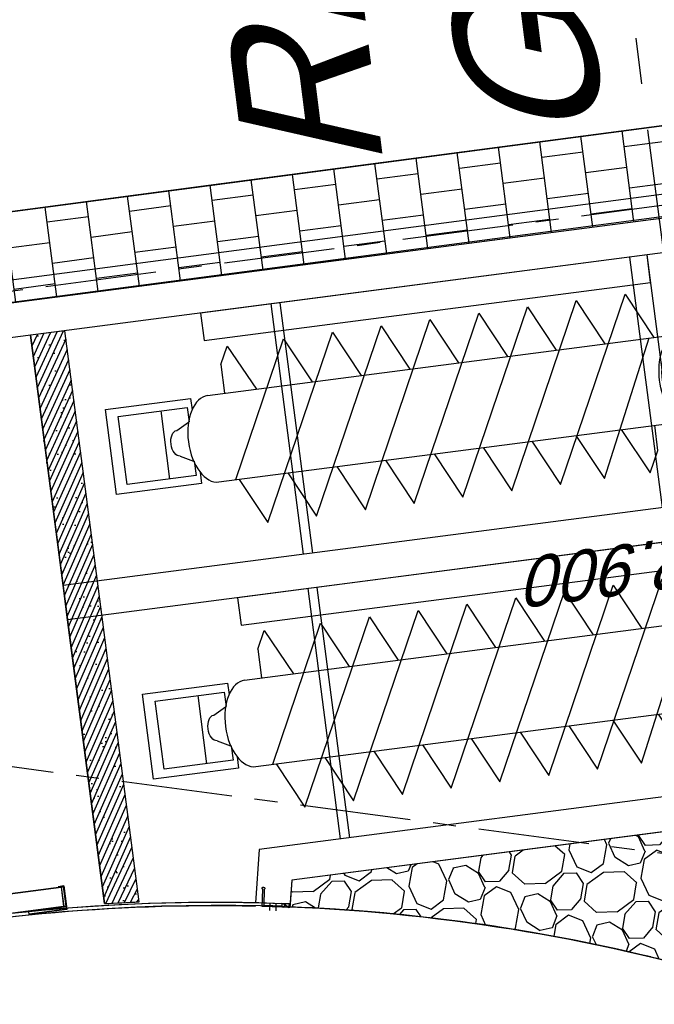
# Model space of a CAD drawing. Extents: x 117893332 to 118394757, y 454959407 to 455669244.
# Tile 192 of 256: x 118231241 to 118235822, y 455227159 to 455234259. Entities that reach past the tile are written whole.
import ezdxf

# ---------------------------------------------------------------- set-up
doc = ezdxf.new("R2010")
doc.units = 0
doc.header["$LTSCALE"] = 200
for name, pattern in [('Tauw_HIDDEN3', [2.8, 2, -0.8]), ('Tauw_L_Center2', [6.4990000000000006, 4, -0.833, 0.833, -0.833]), ('Tauw_Stramien', [13, 8, -1.67, 1.66, -1.67])]:
    doc.linetypes.add(name, pattern=pattern)
doc.layers.get('0').update_dxf_attribs({"linetype": 'CONTINUOUS'})
doc.layers.add('INFO', color=6, linetype='CONTINUOUS', plot=False)
for name, color, linetype in [('ME_N_A_EB00----aandrijving~-_-----', 135, 'CONTINUOUS'), ('ME_N_A_EB00----vijzel~-_-----', 135, 'CONTINUOUS'), ('ME_N_H_EB00----aandrijving~-_-----', 135, 'Tauw_HIDDEN3'), ('ZU_B_-_EL999---LD_pvc160_vbr11~H_-----', 1, 'Tauw_L_Center2'), ('ZU_B_D_EB00----ONDERDEEL~-_-----', 7, 'CONTINUOUS'), ('ZU_N_-_AL999---LS_gvk900_vgr05__18_^200~N_-----', 7, 'CONTINUOUS'), ('ZU_N_-_EL999---LS_pvc160_vbr11~H_-----', 2, 'Tauw_L_Center2'), ('ZU_N_-_EL999---LS_pvc160_vbr11~W_-----', 8, 'CONTINUOUS'), ('ZU_N_-_TB00----tekst__50_^200~-_-----', 7, 'CONTINUOUS'), ('ZU_N_A_EL995---A__---Rioolspindelschuif-900~-_-----', 7, 'CONTINUOUS'), ('ZU_N_A_EV02----_kant verharding ov betontegels-halfsteensverband~k_-----', 253, 'CONTINUOUS'), ('ZU_N_A_HV01----_arcering verharding gv asfalt~v_-----', 253, 'CONTINUOUS'), ('ZU_N_A_HV01----_arcering verharding ov grind~v_-----', 253, 'CONTINUOUS'), ('ZU_N_A_HV02----_arcering verharding ov betontegels-halfsteensverband~v_-----', 253, 'CONTINUOUS'), ('ZU_N_A_HV02----molgoot ov betonstraatsteen~v_-----', 253, 'CONTINUOUS'), ('ZU_N_D_EB00--F-METSELWERK~-_-----', 7, 'CONTINUOUS'), ('ZU_N_N_MB00X---ALG_Stramien~-_-----', 7, 'Tauw_Stramien')]:
    doc.layers.add(name, color=color, linetype=linetype)
doc.layers.add('ZU_N_-_DX1AMA--_maatvoering_LIN__18_^200', color=7, linetype='CONTINUOUS', lineweight=18)
doc.styles.add('TAUW-ISOCP', font='tcb_isocp.shx')
doc.styles.add('tcb_isocp', font='tcb_isocp.shx')
doc.dimstyles.new('tzu18-dot_^200', dxfattribs={"dimscale": 200, "dimtxt": 1.8, "dimasz": 3, "dimexe": 2, "dimexo": 0, "dimgap": 0.5, "dimtad": 1, "dimdec": 0, "dimzin": 0, "dimdsep": 46, "dimtxsty": 'TAUW-ISOCP', "dimblk": 'DOTSMALL', "dimcen": 2, "dimdle": 1.5, "dimclre": 8, "dimadec": 0, "dimazin": 0, "dimtp": 1, "dimtm": 1, "dimtfac": 1, "dimtix": 1, "dimtmove": 1, "dimatfit": 3, "dimldrblk": 'DOTSMALL', "dimfxl": 1, "dimtvp": 0.5, "dimtolj": 1, "dimtzin": 0, "dimlwd": -1, "dimlwe": 5, "dimarcsym": 0})

# ---------------------------------------------------------------- blocks, each defined once
blk = doc.blocks.new('_DotSmall')
at = {"color": 0, "linetype": 'ByBlock', "const_width": 0.5}
blk.add_lwpolyline([(-0.0625, 0, 1), (0.0625, 0, 1)], format="xyb", close=True, dxfattribs=at)
blk = doc.blocks.new('*D196')
at = {"layer": 'ZU_N_-_DX1AMA--_maatvoering_LIN__18_^200', "color": 8, "lineweight": 5, "transparency": 16777216}
for p, q in [((118229628.3545632, 455227549.1329576), (118230026.7811053, 455224488.2420796)), ((118236683.961475, 455226484.2347736), (118236828.5287665, 455225373.6041878))]:
    blk.add_line(p, q, dxfattribs=at)
at = {"layer": 'ZU_N_-_DX1AMA--_maatvoering_LIN__18_^200', "color": 0, "transparency": 16777216}
blk.add_line((118229677.6595943, 455224846.1724786), (118237074.3879265, 455225808.9813501), dxfattribs=at)
at = {"layer": 'ZU_N_-_DX1AMA--_maatvoering_LIN__18_^200', "color": 0, "transparency": 16777216, "xscale": 600, "yscale": 600, "zscale": 600}
for p, rotation in [((118236776.897591, 455225770.2579685), 7.416313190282), ((118229975.1499298, 455224884.8958602), 187.416313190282)]:
    blk.add_blockref('_DotSmall', p, dxfattribs=dict(at, rotation=rotation))
at = {"layer": 'ZU_N_-_DX1AMA--_maatvoering_LIN__18_^200', "color": 0, "transparency": 16777216, "insert": (118233412.1655833, 455225049.919268), "char_height": 360, "attachment_point": 5, "rotation": 187.416313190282, "style": 'TAUW-ISOCP'}
blk.add_mtext('\\A1;6859', dxfattribs=at)
blk = doc.blocks.new('*D197')
at = {"layer": 'ZU_N_-_DX1AMA--_maatvoering_LIN__18_^200', "color": 0, "transparency": 16777216}
blk.add_line((118247646.6904677, 455234058.1873591), (118229812.0298694, 455371072.0259683), dxfattribs=at)
at = {"layer": 'ZU_N_-_DX1AMA--_maatvoering_LIN__18_^200', "color": 8, "lineweight": 5, "transparency": 16777216}
for p, q in [((118229404.5177433, 455370716.4505597), (118230247.4070318, 455370826.1668083)), ((118239727.9610235, 455233329.9620803), (118248004.6208667, 455234407.3088701))]:
    blk.add_line(p, q, dxfattribs=at)
at = {"layer": 'ZU_N_-_DX1AMA--_maatvoering_LIN__18_^200', "color": 0, "transparency": 16777216, "xscale": 600, "yscale": 600, "zscale": 600}
for p, rotation in [((118229850.7532511, 455370774.5356327), 97.41631319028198), ((118247607.967086, 455234355.6776946), 277.416313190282)]:
    blk.add_blockref('_DotSmall', p, dxfattribs=dict(at, rotation=rotation))
at = {"layer": 'ZU_N_-_DX1AMA--_maatvoering_LIN__18_^200', "color": 0, "transparency": 16777216, "insert": (118247049.4225228, 455236477.4347829), "char_height": 360, "attachment_point": 5, "rotation": 97.41631319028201, "style": 'TAUW-ISOCP'}
blk.add_mtext('\\A1;137570', dxfattribs=at)
blk = doc.blocks.new('*D198')
at = {"layer": 'ZU_N_-_DX1AMA--_maatvoering_LIN__18_^200', "color": 0, "transparency": 16777216}
blk.add_line((118248558.9941629, 455234176.9390628), (118230724.3335647, 455371190.7776718), dxfattribs=at)
at = {"layer": 'ZU_N_-_DX1AMA--_maatvoering_LIN__18_^200', "color": 8, "lineweight": 5, "transparency": 16777216}
for p, q in [((118230316.8214391, 455370835.2022633), (118231159.710727, 455370944.9185118)), ((118239727.9610235, 455233329.9620803), (118248916.9245619, 455234526.0605738))]:
    blk.add_line(p, q, dxfattribs=at)
at = {"layer": 'ZU_N_-_DX1AMA--_maatvoering_LIN__18_^200', "color": 0, "transparency": 16777216, "xscale": 600, "yscale": 600, "zscale": 600}
for p, rotation in [((118230763.0569463, 455370893.2873363), 97.41631319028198), ((118248520.2707812, 455234474.4293983), 277.416313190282)]:
    blk.add_blockref('_DotSmall', p, dxfattribs=dict(at, rotation=rotation))
at = {"layer": 'ZU_N_-_DX1AMA--_maatvoering_LIN__18_^200', "color": 0, "transparency": 16777216, "insert": (118247961.7262182, 455236596.1864885), "char_height": 360, "attachment_point": 5, "rotation": 97.41631319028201, "style": 'TAUW-ISOCP'}
blk.add_mtext('\\A1;137570', dxfattribs=at)
blk = doc.blocks.new('vijzel-1050-35gr_top')
at = {"layer": 'ME_N_A_EB00----aandrijving~-_-----', "color": 0}
for p, q in [((4173.640629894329, 150.0000000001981), (4173.683131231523, 200.0000000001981)), ((3676.392756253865, 124.9999999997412), (3754.851251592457, 124.9999999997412)), ((3802.398204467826, 149.9999999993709), (3957.959255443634, 149.9999999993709)), ((3979.230249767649, 124.9999999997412), (4036.146550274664, 124.9999999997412)), ((3676.392756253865, -125.0000000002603), (3754.851251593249, -125.0000000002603)), ((3802.398204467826, -149.9999999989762), (3957.959255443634, -149.9999999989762)), ((3979.230249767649, -125.0000000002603), (4036.146550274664, -125.0000000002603)), ((4173.640629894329, -149.9999999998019), (4173.683131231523, -199.9999999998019))]:
    blk.add_line(p, q, dxfattribs=at)
for points in [[(4460.428848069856, 150.0000000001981), (4460.428848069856, 200.0000000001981), (3886.937414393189, 200.0000000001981), (3886.937414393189, 149.9999999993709)], [(3886.937414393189, -149.9999999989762), (3886.937414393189, -199.9999999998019), (4460.428848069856, -199.9999999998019), (4460.428848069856, -149.9999999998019)]]:
    blk.add_lwpolyline(points, dxfattribs=at)
for points in [[(4047.319364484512, 149.9999999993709), (4145.617609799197, 149.9999999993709), (4145.617609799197, -149.9999999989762), (4047.319364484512, -149.9999999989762)], [(4145.617609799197, 150.0000000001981), (4518.442293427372, 150.0000000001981), (4518.442293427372, -149.9999999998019), (4145.617609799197, -149.9999999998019)]]:
    blk.add_lwpolyline(points, close=True, dxfattribs=at)
for centre, major_axis, ratio, start_param, end_param in [((3676.392756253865, -2.602935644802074e-10), (3.21024058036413e-13, 125.0000000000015), 0.4919922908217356, 5.329070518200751e-15, 3.141592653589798), ((3802.398204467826, 1.980917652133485e-10), (2.007087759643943e-12, 149.9999999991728), 0.5734378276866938, 2.309263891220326e-14, 3.141592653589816), ((3979.230249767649, -2.602935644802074e-10), (3.21024058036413e-13, 125.0000000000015), 0.4919922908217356, 5.329070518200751e-15, 3.141592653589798), ((4036.146550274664, -2.602935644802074e-10), (3.21024058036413e-13, 125.0000000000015), 0.4919922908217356, 5.329070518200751e-15, 3.141592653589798)]:
    blk.add_ellipse(centre, major_axis=major_axis, ratio=ratio, start_param=start_param, end_param=end_param, dxfattribs=at)
blk.add_ellipse((3957.959255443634, 1.980917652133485e-10), major_axis=(-6.438400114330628e-12, 149.9999999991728), ratio=0.573437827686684, dxfattribs=at)
at = {"layer": 'ME_N_A_EB00----aandrijving~-_-----', "color": 0, "extrusion": (0, 0, -1)}
for major_axis, ratio, start_param, end_param in [((-9.312341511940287e-12, 125.0000000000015), 0.4919922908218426, 1.514344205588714e-13, 0.1826891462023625), ((1.444249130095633e-11, 125), 0.4919922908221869, 2.958903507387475, 3.141592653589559)]:
    blk.add_ellipse((4036.146550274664, -2.602935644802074e-10), major_axis=major_axis, ratio=ratio, start_param=start_param, end_param=end_param, dxfattribs=at)
at = {"layer": 'ME_N_A_EB00----vijzel~-_-----', "color": 0}
for p, q in [((3094.86495671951, 402.8441347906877), (3094.86495671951, 253.9999999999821)), ((3761.048197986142, 302.2107653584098), (3788.312514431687, 302.2107653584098)), ((532.8166207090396, 253.9999999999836), (3302.628880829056, 253.9999999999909)), ((249.9999999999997, -200.0000000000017), (249.9999999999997, 199.9999999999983)), ((3302.628880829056, 225.0818022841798), (3344.555072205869, 225.0818022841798)), ((3565.348298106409, 224.5486080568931), (3645.153887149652, 224.5486080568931)), ((3788.312514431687, 220.0080721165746), (3826.297974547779, 220.0080721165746)), ((3826.297974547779, 184.6215251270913), (3864.821293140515, 184.6215251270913)), ((4038.22030298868, 149.9999999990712), (3802.526114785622, 149.9999999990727)), ((4038.22030298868, 149.9999999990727), (4058.591985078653, 124.9999999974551)), ((328.02860963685, 74.99999999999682), (402.717716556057, 114.3173338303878)), ((3344.555072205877, 88.78791950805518), (3447.109799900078, 89.03557922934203)), ((4098.245104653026, 89.32111373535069), (4196.543349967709, 89.32111373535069)), ((4467.516553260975, 89.32111373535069), (4196.543349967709, 89.32111373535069)), ((328.0286096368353, -75.00000000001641), (402.7177165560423, -114.3173338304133)), ((3344.555072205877, -88.78791950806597), (3447.04854712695, -88.78791950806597)), ((4098.245104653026, -88.25472528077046), (4196.543349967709, -88.25472528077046)), ((4467.516553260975, -88.25472528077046), (4196.543349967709, -88.25472528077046)), ((4038.22030298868, -150.000000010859), (3802.526114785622, -150.0000000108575)), ((4038.22030298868, -150.000000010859), (4058.591985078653, -125.0000000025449)), ((3302.628880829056, -224.0154138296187), (3344.555072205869, -224.0154138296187)), ((3565.348298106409, -224.5486080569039), (3645.835637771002, -224.5486080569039)), ((3788.312514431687, -220.0080721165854), (3826.297974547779, -220.0080721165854)), ((3826.297974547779, -183.5551366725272), (3864.821293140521, -184.0883308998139)), ((532.8166207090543, -254.0000000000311), (3302.628880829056, -254.0000000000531)), ((632.8166207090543, -422.9226850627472), (632.8166207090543, -254.0000000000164)), ((3761.048197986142, -301.144376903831), (3788.312514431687, -301.144376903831))]:
    blk.add_line(p, q, dxfattribs=at)
at = {"layer": 'ME_N_A_EB00----vijzel~-_-----', "color": 0, "flags": 128}
for points in [[(652.2502817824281, 253.9999999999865), (785.4674399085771, 524.9999999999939), (1301.622480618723, -525.0000000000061), (1434.839638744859, -254.000000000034)], [(938.9534972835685, 253.9999999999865), (1072.170655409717, 524.9999999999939), (1588.325696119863, -525.0000000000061), (1721.542854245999, -254.000000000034)], [(1225.656712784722, 253.9999999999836), (1358.873870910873, 524.9999999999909), (1875.028911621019, -525.0000000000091), (2008.246069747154, -254.0000000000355)], [(1512.359928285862, 253.9999999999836), (1645.577086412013, 524.9999999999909), (2161.732127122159, -525.0000000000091), (2294.949285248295, -254.0000000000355)], [(1799.063143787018, 253.9999999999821), (1932.280301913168, 524.9999999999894), (2448.435342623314, -525.0000000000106), (2581.652500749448, -254.0000000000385)], [(2085.766359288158, 253.9999999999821), (2218.983517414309, 524.9999999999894), (2735.138558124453, -525.0000000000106), (2868.355716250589, -254.0000000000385)], [(2372.469574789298, 253.9999999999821), (2505.686732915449, 524.9999999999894), (3021.841773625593, -525.0000000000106), (3155.058931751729, -254.0000000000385)], [(2631.852707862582, 253.9999999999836), (2765.069865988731, 524.9999999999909), (3127.738849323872, -254.000000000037)], [(2898.287024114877, 253.9999999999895), (3033.78702411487, 524.9999999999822), (3094.86495671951, 402.8441347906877)], [(632.8166207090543, 252.3008979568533), (1014.919265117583, -525.0000000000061), (1148.136423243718, -254.000000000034)], [(632.8166207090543, -422.9226850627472), (683.8552781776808, -525.0000000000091), (819.3552781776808, -254.0000000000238)]]:
    blk.add_lwpolyline(points, dxfattribs=at)
at = {"layer": 'ME_N_A_EB00----vijzel~-_-----', "color": 0}
for points in [[(432.0757069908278, 183.4880019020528), (432.0757069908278, 249.9999999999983), (-67.92429300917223, 249.9999999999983), (-67.92429300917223, -250.0000000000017), (432.0757069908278, -250.0000000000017), (432.0757069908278, -183.4880019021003)], [(406.0572192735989, 116.0752922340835), (406.0572192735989, 199.9999999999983), (-3.499422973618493e-13, 199.9999999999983), (-3.499422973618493e-13, -200.0000000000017), (406.0572192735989, -200.0000000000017), (406.0572192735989, -116.0752922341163)]]:
    blk.add_lwpolyline(points, dxfattribs=at)
for centre, major_axis, ratio, start_param, end_param in [((3761.048197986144, 0.5331942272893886), (7.68433109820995e-12, -301.6775711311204), 0.5735764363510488, 3.141592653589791, 6.283185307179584), ((3788.312514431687, 0.5331942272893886), (-6.05436650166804e-12, 301.6775711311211), 0.5735764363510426, -0.6064697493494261, 3.748062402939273), ((3302.628880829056, -2.228572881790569e-11), (8.552151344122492e-14, 254.0000000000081), 0.5735764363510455, -0.5435866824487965, 3.699767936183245), ((3344.555072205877, 0.5331942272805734), (-1.513848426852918e-12, 224.5486080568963), 0.5735764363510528, -1.031086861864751, 4.169909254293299), ((3826.297974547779, -4.655831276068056e-12), (6.171625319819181e-12, 220.0080721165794), 0.5735764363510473, -0.5012649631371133, 1.570796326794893), ((3302.628880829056, 0.5331942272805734), (0, -224.5486080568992), 0.5735764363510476, 3.141592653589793, 6.283185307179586), ((3565.348298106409, -4.655831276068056e-12), (0, -224.5486080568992), 0.5735764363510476, 3.141592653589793, 6.283185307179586), ((3788.312514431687, -4.655831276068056e-12), (7.394550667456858e-12, 220.0080721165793), 0.5735764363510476, 2.220446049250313e-16, 1.570796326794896), ((3826.297974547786, 0.5331942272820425), (1.874201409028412e-11, 184.0883308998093), 0.573576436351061, 3.863576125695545e-14, 1.045903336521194), ((3864.821293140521, -4.655831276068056e-12), (1.54342297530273e-11, 184.0883308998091), 0.5735764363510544, -0.2110178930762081, 0.6183669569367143), ((3802.526114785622, -5.89167514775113e-09), (0, -150.0000000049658), 0.5735764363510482, 3.141592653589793, 6.283185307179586), ((4038.220302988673, -5.893144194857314e-09), (-2.145442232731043e-13, 150.0000000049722), 0.5735764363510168, -0.8992071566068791, 4.033312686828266), ((4058.591985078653, -2.544874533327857e-09), (-1.096893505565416e-12, 124.9999999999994), 0.4400000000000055, -0.6598227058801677, 3.792244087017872), ((328.0286096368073, -1.717292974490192e-12), (0, 74.99999999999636), 0.5735764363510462, 0, 3.141592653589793), ((3344.555072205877, -4.655831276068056e-12), (0, -88.78791950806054), 0.573576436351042, 3.141592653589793, 6.283185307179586), ((4085.968778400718, -0.3116414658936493), (-2.888872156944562e-14, 99.68835853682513), 0.573576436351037, -0.4530195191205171, 3.631917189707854), ((4098.245104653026, 0.5331942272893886), (0, -88.78791950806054), 0.573576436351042, 3.141592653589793, 6.283185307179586), ((4196.543349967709, 0.5331942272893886), (0, -88.78791950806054), 0.573576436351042, 3.141592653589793, 6.283185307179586), ((4467.516553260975, 0.5331942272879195), (0, 88.78791950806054), 0.573576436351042, 3.141592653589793, 6.283185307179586), ((3788.312514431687, -4.655831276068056e-12), (7.178765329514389e-12, 220.0080721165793), 0.5735764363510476, 1.570796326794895, 3.141592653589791), ((3826.297974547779, -4.655831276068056e-12), (7.364279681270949e-12, 220.0080721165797), 0.5735764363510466, 1.570796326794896, 3.642857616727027), ((3826.297974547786, 0.5331942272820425), (1.694132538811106e-11, 184.0883308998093), 0.5735764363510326, 2.121418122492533, 3.141592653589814), ((3864.821293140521, -4.655831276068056e-12), (1.444336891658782e-11, 184.0883308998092), 0.5735764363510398, 2.523225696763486, 3.352610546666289)]:
    blk.add_ellipse(centre, major_axis=major_axis, ratio=ratio, start_param=start_param, end_param=end_param, dxfattribs=at)
at = {"layer": 'ME_N_A_EB00----vijzel~-_-----', "color": 0, "extrusion": (0, 0, -1)}
blk.add_ellipse((532.816620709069, -2.375522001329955e-11), major_axis=(0, 254.0000000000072), ratio=0.5735764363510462, start_param=3.141592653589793, end_param=6.283185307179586, dxfattribs=at)
at = {"layer": 'ME_N_H_EB00----aandrijving~-_-----', "color": 0}
blk.add_line((3886.937414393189, 149.9999999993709), (3886.937414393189, -149.9999999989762), dxfattribs=at)
at = {"layer": 'ME_N_H_EB00----aandrijving~-_-----', "color": 0, "extrusion": (0, 0, -1)}
blk.add_ellipse((4036.146550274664, -2.602935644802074e-10), major_axis=(-6.07588774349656e-15, 124.9999999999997), ratio=0.4919922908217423, start_param=0.1826891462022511, end_param=2.958903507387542, dxfattribs=at)
blk = doc.blocks.new('KSB900')
at = {"color": 0}
for p, q in [((-725, 0), (-450, 0)), ((-450, 0), (-450, -20)), ((450, 0), (725, 0)), ((450, 0), (450, -20)), ((725, -20), (725, 0)), ((-725, -20), (-725, -9.094947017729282e-13)), ((-725, -20), (-450, -20)), ((-705, -24), (705, -24)), ((-705, -166), (-705, -24)), ((450, -20), (725, -20)), ((704.9999999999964, -166), (705, -24)), ((-725, -170), (-685, -170)), ((704.9999999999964, -166), (-705, -166)), ((725, -170), (685, -170))]:
    blk.add_line(p, q, dxfattribs=at)
for points in [[(-685, -170), (-725, -170), (-725, -20), (-685, -20)], [(-685, -166), (-721, -166), (-721, -24), (-685, -24)], [(685, -170), (725, -170), (725, -20), (685, -20)], [(685, -166), (721, -166), (721, -24), (685, -24)]]:
    blk.add_lwpolyline(points, dxfattribs=at)
blk.add_point((0, 0), dxfattribs=at)
blk = doc.blocks.new('A$C4EE30D3E')
at = {"layer": 'ZU_N_D_EB00--F-METSELWERK~-_-----'}
h = blk.add_hatch(dxfattribs=at)
h.set_pattern_fill('AR-SAND,_O', color=256, scale=5, angle=2668.310078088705)
h.set_pattern_definition([(185.8100780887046, (-6408.881172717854, -21602.00957249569), (-121.7424062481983, -212.4243824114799), [0, -193.04, 0, -215.9, 0, -206.375]), (155.8100780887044, (-6408.881172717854, -21602.00957249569), (-379.5324667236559, -186.9022697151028), [0, -104.14, 0, -173.99, 0, -66.67500000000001]), (115.8100780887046, (-6275.961533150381, -21684.07012036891), (-336.9065902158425, 207.151389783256), [0, -63.5, 0, -228.6, 0, -298.45]), (105.8100780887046, (-6275.961533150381, -21684.07012036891), (-383.4112760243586, 105.7108236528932), [0, -31.75, 0, -149.86, 0, -171.45])])
h.paths.add_polyline_path([(-13.01209924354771, -1250.000002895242), (2319.999854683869, -1250.000002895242), (4139.999854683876, -1250.000002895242), (4139.999854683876, -1000.000002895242), (6.954918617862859, -1000.000002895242, -0.004675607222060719)])
h = blk.add_hatch(dxfattribs=at)
h.set_pattern_fill('LINE,_O', color=256, scale=12.5, angle=2668.310078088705)
h.set_pattern_definition([(148.3100780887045, (-6408.881172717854, -21602.00957249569), (-20.84871643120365, -33.77023362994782), [])])
h.paths.add_polyline_path([(-13.01209924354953, -1250.000002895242), (2319.999854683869, -1250.000002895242), (4139.999854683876, -1250.000002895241), (4139.999854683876, -1000.000002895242), (6.95491861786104, -1000.000002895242, -0.004675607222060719)])
h = blk.add_hatch(color=256, dxfattribs=at)
edge = h.paths.add_edge_path()
edge.add_arc((-32.43824012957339, -2152.169178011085), 9.999999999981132, -159.22562555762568, 140.7743744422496, ccw=False)
edge.add_line((-41.78808417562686, -2155.716066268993), (-153.0100284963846, -2137.650989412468))
edge.add_line((-153.0100284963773, -2137.650989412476), (-174.0667670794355, -2267.291811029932))
edge.add_line((-174.0667670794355, -2267.291811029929), (-183.9374136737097, -2265.688584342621))
edge.add_line((-183.9374136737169, -2265.688584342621), (-161.2774484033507, -2126.177116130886))
edge.add_line((-161.2774484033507, -2126.177116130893), (-40.18485748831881, -2145.845419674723))
h = blk.add_hatch(dxfattribs=at)
h.set_pattern_fill('ANSI37,_O', color=256, scale=7.5, angle=450)
h.set_pattern_definition([(135, (-9977.63775016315, 13604.63729068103), (-16.83798022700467, -16.83798022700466), []), (224.9999999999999, (-9977.63775016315, 13604.63729068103), (16.83798022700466, -16.83798022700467), [])])
h.paths.add_polyline_path([(-173.8810488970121, -2266.14839284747), (-174.0667670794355, -2267.291811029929), (-183.515269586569, -2265.75715053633, -0.001095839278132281), (-193.321902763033, -2323.536728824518), (-168.7032765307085, -2327.895209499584), (-159.0652693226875, -2268.556524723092)])
for p, q in [((4139.999854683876, -5619.293678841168), (4139.999854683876, 999.9999971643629)), ((6.954918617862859, -1000.000002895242), (2069.999854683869, -1000.000002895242)), ((2069.999854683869, -1000.000002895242), (2319.999854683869, -1000.000002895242)), ((2319.999854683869, -1000.000002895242), (4139.999854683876, -1000.000002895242)), ((2319.999854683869, -1250.000002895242), (4139.999854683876, -1250.000002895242)), ((-168.683258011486, -2327.771960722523), (-128.5749486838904, -2080.83561042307)), ((-148.8228283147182, -2182.907703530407), (-197.0427410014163, -2175.075648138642)), ((-155.8770257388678, -2226.338548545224), (-204.0969384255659, -2218.506493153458)), ((-158.514046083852, -2268.646119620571), (-183.3238062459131, -2264.613582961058)), ((-169.1260816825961, -2327.820356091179), (-193.7432681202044, -2323.462130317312)), ((249.999854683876, -2750.000002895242), (2069.999854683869, -2750.000002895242)), ((2319.999854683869, -2750.000002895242), (4139.999854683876, -2750.000002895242)), ((249.999854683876, -2816.987301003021), (2069.999854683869, -2816.987301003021)), ((2319.999854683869, -2816.987301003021), (4139.999854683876, -2816.987301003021)), ((2319.999854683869, -5361.640278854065), (4139.999854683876, -5361.640278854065)), ((2319.999854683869, -5486.640278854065), (4139.999854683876, -5486.640278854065))]:
    blk.add_line(p, q, dxfattribs=at)
for points in [[(-38.83307721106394, 1249.999997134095), (4389.999854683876, 1249.999997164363), (4389.999854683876, -5619.293678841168)], [(2069.999854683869, -5611.640278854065), (2069.999854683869, -1000.000002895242)], [(2319.999854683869, -5611.640278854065), (2319.999854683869, -1000.000002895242)], [(249.999854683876, -5619.293678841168), (249.999854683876, -2156.846134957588), (-128.5851592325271, -2080.833560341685)], [(139.9998546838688, -5619.293678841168), (-0.0001453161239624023, -5619.293678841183), (-0.0001453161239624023, -2361.640278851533), (-168.683258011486, -2327.771960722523)]]:
    blk.add_lwpolyline(points, dxfattribs=at)
at = {"layer": 'ZU_N_D_EB00--F-METSELWERK~-_-----', "flags": 128}
blk.add_lwpolyline([(4139.999854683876, -1250.000002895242), (4139.999854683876, -1000.000002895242), (6.954918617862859, -1000.000002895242, -0.004675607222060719), (-13.01209924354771, -1250.000002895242), (2319.999854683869, -1250.000002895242)], format="xyb", dxfattribs=at)
at = {"layer": 'ZU_N_D_EB00--F-METSELWERK~-_-----'}
blk.add_lwpolyline([(-40.18485748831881, -2145.845419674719, -3.732050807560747), (-41.78808417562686, -2155.716066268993), (-153.0100284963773, -2137.650989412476), (-174.0667670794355, -2267.291811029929), (-183.9374136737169, -2265.688584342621), (-161.2774484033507, -2126.177116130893)], format="xyb", close=True, dxfattribs=at)
for points in [[(2069.999854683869, -5486.640278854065), (2069.999854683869, -2236.640278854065), (1869.999854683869, -2236.640278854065), (1869.999854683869, -5486.640278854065)], [(4139.999854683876, -5486.640278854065), (4139.999854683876, -2236.640278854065), (3939.999854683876, -2236.640278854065), (3939.999854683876, -5486.640278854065)]]:
    blk.add_lwpolyline(points, close=True, dxfattribs=at)
for centre, radius, start, end in [((-13369.98408939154, -57.40704608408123), 13370.10733388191, 351.3118060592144, 4.527627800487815), ((-13369.98408939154, -57.40704608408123), 13395.24239965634, 351.3123129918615, 4.528134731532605), ((-13369.98408939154, -57.40704608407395), 13395.10733388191, 351.3118060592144, 351.3123102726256), ((-13369.98408939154, -57.40704608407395), 13370.10733388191, 350.2417008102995, 350.497817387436), ((-13369.98408939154, -57.40704608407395), 13395.24239965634, 350.2417008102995, 350.4977904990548)]:
    blk.add_arc(centre, radius, start, end, dxfattribs=at)
at = {"layer": 'ZU_N_D_EB00--F-METSELWERK~-_-----', "rotation": 90}
blk.add_blockref('KSB900', (0, 0), dxfattribs=at)
at = {"layer": 'ZU_N_D_EB00--F-METSELWERK~-_-----', "xscale": -1.238095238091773, "yscale": 1.238095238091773, "zscale": 1.238095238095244, "rotation": 90}
for p in [(1159.999854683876, -1550.942364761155), (3229.999854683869, -1550.942364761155)]:
    blk.add_blockref('vijzel-1050-35gr_top', p, dxfattribs=at)

msp = doc.modelspace()

# ---------------------------------------------------------------- hatches: boundary and pattern name
at = {"layer": 'ZU_N_A_HV01----_arcering verharding gv asfalt~v_-----'}
h = msp.add_hatch(dxfattribs=at)
h.set_pattern_fill('ASFALT', color=256, scale=3000)
h.set_pattern_definition([(157.416313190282, (118248804.6750337, 455213277.5848131), (-144.0121693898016, -346.2448484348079), []), (217.416313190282, (118248804.6750337, 455213277.5848131), (227.8507499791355, -297.8406213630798), [])])
h.paths.add_polyline_path([(118253562.4644317, 455173882.7550641, -0.413670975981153), (118245855.7562277, 455163886.7559816), (118232779.448046, 455162183.4266028, -0.2396013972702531), (118226539.3488066, 455164396.4313046), (118222931.5859316, 455163926.7441258), (118222383.7487684, 455168135.4742161), (118218106.8741981, 455167574.5760993), (118214434.7360406, 455164219.5352659), (118215506.4412013, 455155986.2169401), (118286398.3345948, 455165213.991818), (118285827.6629735, 455169598.1464381), (118269443.6465182, 455167465.4905022, -0.4142135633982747), (118257765.8233637, 455176453.3294046), (118256227.8597453, 455188268.6539, -0.4142135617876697), (118265215.698611, 455199946.4769887), (118292266.1138908, 455203467.5444995), (118291600.0729585, 455208584.3784367), (118288512.0832502, 455208182.4244898, -0.4142135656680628), (118286360.315439, 455209838.5329916), (118282082.5253519, 455242702.4295251), (118277103.5895731, 455242054.3371087, -0.4142135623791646), (118269661.0073064, 455247782.5220213), (118267518.7053234, 455264240.6439259), (118262945.7468947, 455263645.3963049), (118267639.6027709, 455227475.8892438), (118267223.0791646, 455227421.9624292), (118267223.0953798, 455227421.8374796), (118252708.3945412, 455225558.9908816), (118252749.7655286, 455225241.1604559), (118251437.4330616, 455225070.8540304), (118250715.0444016, 455230620.5667782), (118243327.2569473, 455287376.853917), (118243629.7457429, 455287416.2279319), (118243124.354806, 455290872.4482069), (118240928.7488096, 455307740.0890951, -0.4142135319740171), (118245603.8051835, 455313814.3496923), (118274546.4505115, 455317581.7228291), (118274030.151141, 455321548.2621741), (118245583.3097502, 455317845.426291, -0.4142135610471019), (118239509.0486006, 455322520.4825709), (118233549.7710685, 455368302.3163094, 0.4142135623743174), (118222813.3463366, 455376565.6076621), (118207809.9167748, 455374612.6583502, 0.4142135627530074), (118199546.6254238, 455363876.233606), (118205505.9032047, 455318094.3984217, -0.4142123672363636), (118200830.8688669, 455312020.1400964), (118163460.5556403, 455307155.6086541), (118165370.8677974, 455292480.2047596), (118168069.5899988, 455292831.4889433), (118168020.6380423, 455293207.5597649, -0.4142128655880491), (118177008.4523232, 455304885.379675), (118193278.4294503, 455307003.2308075, -0.1343417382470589), (118196112.2678289, 455306610.6909133), (118204322.7715568, 455303093.5020068), (118205538.0756343, 455305921.5248985, -0.2648123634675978), (118209818.1357149, 455309156.2414026), (118230144.221444, 455311802.0275834, -0.4142136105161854), (118236218.4835087, 455307126.9714311), (118240860.0830218, 455271468.1296604, -0.4142135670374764), (118236185.026669, 455265393.868468), (118214172.9505057, 455262528.6259582), (118214897.7231318, 455256960.5985169, -0.4142135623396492), (118212810.3363711, 455254248.4745319), (118211683.2549989, 455254101.7658931), (118212034.0112402, 455251407.0995864), (118215577.2140856, 455248630.0588531), (118219142.1158661, 455249094.050086), (118218436.6095952, 455254511.7740204, -0.4142294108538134), (118220523.9794215, 455257224.0278775), (118236969.7760967, 455259364.7257031, -0.4142130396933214), (118243044.0360546, 455254689.6790598), (118246252.6892428, 455230039.716037)])
h.paths.add_polyline_path([(118261528.7105488, 455214269.2460867, -0.4142135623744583), (118263616.0973097, 455216981.3700716), (118275257.8857749, 455218496.745074, -0.414213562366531), (118277970.0097599, 455216409.3583131), (118278976.6705481, 455208675.7399464, -0.4142135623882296), (118276889.283787, 455205963.6159614), (118274097.8328038, 455205600.2615634, -0.4142135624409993), (118272506.4212083, 455206825.0918127), (118272485.2704835, 455206987.5811397), (118269242.6258282, 455206565.4962798), (118269263.7765531, 455206403.0069523, -0.4142135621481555), (118268038.9463059, 455204811.595358), (118265247.4953238, 455204448.240958, -0.4142135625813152), (118262535.371337, 455206535.6277188)], flags=16)
h.paths.add_polyline_path([(118241537.8751546, 455300913.520497), (118240100.0229776, 455300726.2209592), (118239912.72344, 455302164.0731364), (118241350.575617, 455302351.3726742)], flags=16)
h.paths.add_polyline_path([(118240440.7304615, 455309039.881115), (118239002.8782845, 455308852.5815772), (118238815.5787469, 455310290.4337544), (118240253.430924, 455310477.7332923)], flags=16)
h.paths.add_polyline_path([(118229627.9109464, 455315768.5622057), (118215546.7017315, 455313935.6554853, -0.4142135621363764), (118209472.4405793, 455318610.7117853), (118204138.0194814, 455359592.1202821, -0.4142394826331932), (118213125.739277, 455371270.8578054), (118217290.6037433, 455371812.9851407, -0.4142135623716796), (118228968.4268994, 455362825.1463385), (118234302.9672465, 455321842.823391, -0.4142135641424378)], flags=16)
h.paths.add_polyline_path([(118229573.6982125, 455316185.0486755), (118215492.4889975, 455314352.1419551, -0.4142135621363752), (118209888.927049, 455318664.9245196), (118204554.5035642, 455359646.3513534, -0.4142400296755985), (118213179.9520113, 455370854.3713357), (118217344.8164798, 455371396.4986713, -0.4142135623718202), (118228551.94043, 455362770.933602), (118233886.4807771, 455321788.6106545, -0.4142135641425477)], flags=0)
h.paths.add_polyline_path([(118232786.1213894, 455366810.1098367), (118231546.5936505, 455366648.6447184), (118231359.294113, 455368086.4968955), (118232598.8218518, 455368247.9620139)], flags=0)
at = {"layer": 'ZU_N_A_HV01----_arcering verharding ov grind~v_-----'}
h = msp.add_hatch(dxfattribs=at)
h.set_pattern_fill('10305012', color=256, scale=100000)
h.set_pattern_definition([(80.15837469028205, (118248197.504333, 455215256.2450484), (-519.4484706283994, 204.5673291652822), [136.36, -545.9699999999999]), (114.674251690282, (118248104.1793311, 455214718.3087171), (-519.4522493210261, 204.5570103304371), [136.36, -828.5899999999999]), (158.505112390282, (118248047.2492719, 455214842.216862), (-116.6336148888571, -672.269483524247), [111.56, -446.7]), (216.327513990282, (118248580.3641231, 455215350.5527365), (519.4528186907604, -204.5644303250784), [111.56, -677.95]), (260.158374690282, (118247853.5731472, 455214817.0066498), (519.4484706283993, -204.5673291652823), [136.36, -545.9699999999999]), (294.6742516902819, (118247830.2700628, 455214682.6548088), (519.452249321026, -204.5570103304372), [136.36, -828.5899999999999]), (338.505112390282, (118247887.109584, 455214558.7449633), (116.6336148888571, 672.269483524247), [111.56, -446.7]), (36.32751399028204, (118247471.5445072, 455214722.4340285), (-519.4528186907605, 204.5644303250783), [111.56, -677.95]), (80.15837469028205, (118247662.4380535, 455213855.5421481), (-636.0742566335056, -467.7116370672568), [121.7, -560.61]), (138.268162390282, (118249241.5929214, 455213361.7755754), (-519.4455923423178, 204.5596851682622), [122.34, -1809.56]), (182.0032946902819, (118247591.9378671, 455214056.8965694), (-1155.527501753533, -263.1445632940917), [148.58, -1527.41]), (216.327513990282, (118247560.7880993, 455214724.0065625), (-116.6272087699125, -672.2821011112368), [147.88, -641.66]), (260.158374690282, (118247324.3162447, 455213964.1062804), (636.0742566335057, 467.7116370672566), [122.42, -559.8799999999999]), (138.268162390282, (118248952.8003716, 455213148.5450379), (-519.4455923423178, 204.5596851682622), [122.05, -1809.86]), (182.0032946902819, (118247542.5907006, 455213767.4152691), (519.4481581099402, -204.5566902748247), [148.23, -1527.77]), (36.32751399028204, (118247542.5907006, 455213767.4152691), (116.6272087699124, 672.2821011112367), [148.77, -640.77]), (124.085298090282, (118248741.4166619, 455212685.6880116), (402.8239520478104, -876.8330482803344), [91.38, -2273.059999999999]), (182.0032946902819, (118247248.6700048, 455214047.3383011), (519.4481581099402, -204.5566902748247), [91.58999999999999, -1584.39]), (229.178732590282, (118245884.987629, 455213108.7148913), (-752.6957943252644, -1139.991792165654), [122.33, -2002.14]), (260.158333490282, (118248518.8884684, 455212665.5964541), (519.4483235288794, -204.5677026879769), [98.47, -583.8399999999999]), (124.085298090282, (118248553.3200312, 455212492.8053166), (402.8239520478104, -876.8330482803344), [91.48, -2272.95]), (182.0032946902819, (118247212.0152939, 455213782.2897098), (519.4481581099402, -204.5566902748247), [100.47, -1575.52]), (229.178732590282, (118246008.496436, 455212926.3011627), (-752.6957943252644, -1139.991792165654), [104.97, -2019.5]), (80.15833349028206, (118247280.6364327, 455213861.7216769), (-519.4483235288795, 204.5677026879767), [111.56, -570.75]), (147.657872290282, (118248216.1412204, 455214102.4384344), (-519.4458520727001, 204.5641717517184), [108.56, -3442.36]), (192.829331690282, (118248124.4287349, 455214160.506144), (-636.0740668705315, -467.7148960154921), [95.27999999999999, -1089.83]), (248.355151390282, (118246642.7619532, 455212531.659454), (-116.6333622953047, -672.2727902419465), [87.77999999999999, -2585.23]), (294.6742516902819, (118247999.1521842, 455214057.7662294), (116.6337732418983, 672.270897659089), [111.58, -853.36]), (147.657872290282, (118248143.4663582, 455213894.47801), (-519.4458520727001, 204.5641717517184), [115.69, -3435.23]), (192.829331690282, (118248228.0665938, 455213913.7492485), (-636.0740668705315, -467.7148960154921), [86.77, -1098.34]), (248.355151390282, (118246873.9568269, 455212393.3647004), (-116.6333622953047, -672.2727902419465), [93.94000000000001, -2579.08]), (114.674251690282, (118248262.7262007, 455214001.0634705), (-116.6337732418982, -672.2708976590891), [111.56, -853.3799999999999])])
edge = h.paths.add_edge_path()
edge.add_line((118239662.319848, 455225896.0970448), (118239278.2648765, 455228844.3919748))
edge.add_line((118239278.2648766, 455228844.3919749), (118233204.7690132, 455228053.8241135))
edge.add_line((118233204.7690131, 455228053.8241135), (118233192.1187226, 455227861.1501848))
edge.add_arc((118232668.1290604, 455214501.314671), 13370.10733386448, 58.45812964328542, 87.75393823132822, ccw=False)
at = {"layer": 'ZU_N_A_HV02----_arcering verharding ov betontegels-halfsteensverband~v_-----'}
h = msp.add_hatch(dxfattribs=at)
h.set_pattern_fill('TEGELS', color=256, scale=1200, angle=-1.272221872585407e-14, style=0)
h.set_pattern_definition([(97.41631319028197, (118248804.6750337, 455213277.5848131), (-297.4903354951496, -38.72338165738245), []), (187.416313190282, (118248804.6750337, 455213277.5848131), (38.72338165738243, -297.4903354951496), [300, -300]), (187.416313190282, (118248785.3133429, 455213426.3299808), (38.72338165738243, -297.4903354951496), [-300, 300])])
h.paths.add_polyline_path([(118224214.5784632, 455231957.2349986), (118224409.6995499, 455230458.2275493), (118225229.0125668, 455230546.3751007), (118226594.0802582, 455228682.039606), (118227930.0136141, 455227029.928823, -0.01043965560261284), (118229633.9857749, 455227524.7754238), (118229628.3545633, 455227549.1329577), (118229056.6899368, 455231940.9162735), (118238694.6763917, 455233195.4626684), (118238608.7201694, 455233855.8168083), (118232603.5617021, 455233063.7238332)])
at = {"layer": 'ZU_N_A_HV02----molgoot ov betonstraatsteen~v_-----'}
h = msp.add_hatch(dxfattribs=at)
h.set_pattern_fill('BRICK', color=256, scale=33.07086, angle=-1.272221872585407e-14)
h.set_pattern_definition([(97.41631319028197, (118248804.6750337, 455213277.5848131), (-208.2431961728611, -27.10636212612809), []), (187.416313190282, (118248804.6750337, 455213277.5848131), (54.21272425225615, -416.4863923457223), [209.999961, -209.999961]), (187.416313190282, (118248777.5686716, 455213485.8280093), (54.21272425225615, -416.4863923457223), [-209.999961, 209.999961])])
h.paths.add_polyline_path([(118236130.8139392, 455265810.3549383), (118213702.2513011, 455262890.899698), (118213756.4640354, 455262474.4132282), (118214481.2366621, 455256906.3857827, -0.4142135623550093), (118212756.1236366, 455254664.9610016), (118211212.5557949, 455254464.0396285), (118211639.701332, 455251182.5165892), (118215456.7662472, 455248190.8321688), (118219612.8361661, 455248731.8037606), (118218853.0924128, 455254566.0083225, -0.4142295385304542), (118220578.1913303, 455256807.5413003), (118237024.0330728, 455258948.2449923, -0.4142135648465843), (118242627.5950311, 455254635.4624813), (118245836.2027732, 455229985.5033018), (118253115.1089609, 455174065.6917914, -0.4217249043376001), (118245799.5223966, 455164302.9789468), (118232725.1971481, 455162599.9081029, -0.2477245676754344), (118226700.8242866, 455164840.9923619), (118223293.5470863, 455164399.8447171), (118222745.9989425, 455168606.3544288), (118217921.2696704, 455167973.9016491), (118213990.0282083, 455164382.1316596), (118215144.1674659, 455155515.5177361), (118286452.5473291, 455164797.5053483), (118286398.3345948, 455165213.991818), (118215506.4412013, 455155986.2169401), (118214434.7360406, 455164219.5352659), (118218106.8741981, 455167574.5760993), (118222383.7487684, 455168135.4742161), (118222931.5859316, 455163926.7441258), (118226539.3488066, 455164396.4313046, 0.2396013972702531), (118232779.448046, 455162183.4266028), (118245855.7562277, 455163886.7559816, 0.4136709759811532), (118253562.4644317, 455173882.7550641), (118246252.6892428, 455230039.716037), (118243044.0360546, 455254689.6790598, 0.4142130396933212), (118236969.7760967, 455259364.7257031), (118220523.9794215, 455257224.0278775, 0.414229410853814), (118218436.6095952, 455254511.7740204), (118219142.1158661, 455249094.050086), (118215577.2140856, 455248630.0588531), (118212034.0112402, 455251407.0995864), (118211683.2549989, 455254101.7658931), (118212810.3363711, 455254248.4745319, 0.4142135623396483), (118214897.7231318, 455256960.5985169), (118214172.9505057, 455262528.6259582), (118236185.026669, 455265393.868468, 0.4142135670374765), (118240860.0830218, 455271468.1296604), (118236218.4835087, 455307126.9714311, 0.4142136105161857), (118230144.221444, 455311802.0275834), (118209818.1357149, 455309156.2414026, 0.2648123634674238), (118205538.0756343, 455305921.5248985), (118204322.7715568, 455303093.5020068), (118196112.2678289, 455306610.6909133, 0.1343417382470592), (118193278.4294503, 455307003.2308075), (118177008.4523232, 455304885.379675, 0.4142128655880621), (118168020.6380423, 455293207.5597649), (118168069.5899988, 455292831.4889433), (118168486.0764684, 455292885.7016779), (118168437.1245119, 455293261.7724997, -0.4142128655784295), (118177062.6660484, 455304468.8933343), (118193332.6431336, 455306586.7444612, -0.1343417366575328), (118195946.8851516, 455306224.6227999), (118199133.4112065, 455304859.5891468), (118204543.5389405, 455302542.0162089), (118205924.3779531, 455305755.5830221, -0.2648230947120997), (118209872.8562951, 455308739.8174797), (118222172.9640686, 455310340.868138), (118230198.421261, 455311385.5394321, -0.4142143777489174), (118235801.9970393, 455307072.7586945), (118240443.5965525, 455271413.9169239, -0.4142135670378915)])
h = msp.add_hatch(dxfattribs=at)
h.set_pattern_fill('TEGELS', color=256, scale=1200, angle=-1.272221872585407e-14)
h.set_pattern_definition([(97.41631319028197, (118248804.6750337, 455213277.5848131), (-297.4903354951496, -38.72338165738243), []), (187.416313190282, (118248804.6750337, 455213277.5848131), (38.72338165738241, -297.4903354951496), [300, -300]), (187.416313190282, (118248785.3133429, 455213426.3299809), (38.72338165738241, -297.4903354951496), [-300, 300])])
h.paths.add_polyline_path([(118219035.6899927, 455254957.2327152), (118218991.0340255, 455254951.2498208, 0.0495671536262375), (118219002.1504345, 455254585.5207634), (118219780.9505589, 455248602.430073), (118220765.3442761, 455241070.3867952), (118221948.9148878, 455231685.9848894), (118218572.6686315, 455229059.540803, -0.06539719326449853), (118217407.0441889, 455223679.5014517), (118219731.173984, 455220603.8302426, 0.1438303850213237), (118218485.3119866, 455212654.0721096), (118221106.352788, 455192524.4367601), (118219974.1637669, 455192377.063275), (118220527.7056509, 455188124.5069703), (118219784.1903716, 455188027.725924), (118219900.3605165, 455187135.2549176), (118221776.224577, 455187379.4302444), (118224205.7630828, 455168947.7708092), (118224210.5959996, 455168948.403389), (118224577.7345146, 455166127.8811278), (118225457.6676882, 455166242.4192626), (118225150.5388019, 455168612.1497263), (118224181.4876958, 455175966.0960774), (118222512.4151502, 455188696.2175909), (118221448.4175099, 455188561.6121593), (118221213.7690884, 455190029.4494245), (118221364.6199518, 455190051.0916091), (118221161.891621, 455191624.0735665), (118222115.0250866, 455191748.1792439), (118219377.6886259, 455212770.9649386, -0.1899943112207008), (118221771.9640734, 455222305.3206471), (118221216.5735295, 455223053.8732554), (118219786.8230489, 455222023.0184898), (118218233.0868039, 455224079.1781096), (118219630.0890819, 455225169.0500261), (118219132.5732483, 455225862.6751196), (118220033.8836876, 455228032.4515584), (118222924.5606217, 455230298.4456865), (118223067.1127491, 455230313.7824634), (118222876.1684966, 455231780.7016045), (118221655.3097138, 455241205.8311709), (118220134.481778, 455252840.3253843), (118220045.869454, 455254184.1960456), (118234267.6606779, 455256084.2251482), (118234151.4051674, 455256976.6899191), (118230009.7196733, 455256423.3613792)])

# ---------------------------------------------------------------- linework, layer by layer
at = {"layer": 'INFO'}
msp.add_lwpolyline([(118239662.319848, 455225896.0970448), (118239278.2648766, 455228844.3919749), (118233204.7690131, 455228053.8241135), (118233192.1187226, 455227861.1501848, -0.1285278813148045), (118239662.319848, 455225896.0970448)], format="xyb", dxfattribs=at)
at = {"layer": 'ZU_B_-_EL999---LD_pvc160_vbr11~H_-----'}
msp.add_lwpolyline([(118245546.1016638, 455229306.3644437), (118236636.8363893, 455228145.8131073), (118226696.7918891, 455229468.2559094), (118217484.2695867, 455222419.207379)], dxfattribs=at)
at = {"layer": 'ZU_B_D_EB00----ONDERDEEL~-_-----'}
msp.add_line((118222876.1684966, 455231780.7016045), (118242330.9549076, 455234346.7460619), dxfattribs=at)
msp.add_arc((118232668.1290604, 455214501.3146711), 13370.10733388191, 7.280177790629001, 105.6206466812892, dxfattribs=at)
at = {"layer": 'ZU_N_-_EL999---LS_pvc160_vbr11~H_-----'}
msp.add_lwpolyline([(118250317.6233864, 455246506.8082911), (118248943.8858089, 455246327.9931898, 0.4139953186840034), (118248873.1483101, 455246236.1553709), (118250334.835282, 455234908.8890763, -0.4134970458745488), (118250264.2361456, 455234817.0693874), (118229145.371461, 455232031.9732379, 0.1255619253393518), (118229107.7330881, 455232016.8981963), (118226811.3069529, 455230339.8169051)], format="xyb", dxfattribs=at)
at = {"layer": 'ZU_N_-_EL999---LS_pvc160_vbr11~W_-----'}
for points in [[(118250307.2971513, 455246586.1390473), (118248933.5595738, 455246407.3239459, 0.4139953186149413), (118248793.8098809, 455246225.8882551), (118250255.4968529, 455234898.6219605, -0.4134970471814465), (118250253.7749227, 455234896.3824558), (118229134.9102381, 455232111.2863063, 0.1255619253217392), (118229060.5515013, 455232081.5039071), (118226764.1253662, 455230404.4226159)], [(118250327.9496215, 455246427.477535), (118248954.212044, 455246248.6624337, 0.4139953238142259), (118248952.4867391, 455246246.4224868), (118250414.1737111, 455234919.1561922, -0.4134970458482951), (118250274.6973686, 455234737.756319), (118229155.832684, 455231952.6601694, 0.125561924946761), (118229154.914675, 455231952.2924855), (118226858.4885397, 455230275.2111943)]]:
    msp.add_lwpolyline(points, format="xyb", dxfattribs=at)
at = {"layer": 'ZU_N_A_EV02----_kant verharding ov betontegels-halfsteensverband~k_-----'}
for p, q in [((118238608.7201694, 455233855.8168083), (118232603.5617021, 455233063.7238332)), ((118229056.6899368, 455231940.9162735), (118239727.9610235, 455233329.9620802)), ((118232603.5617021, 455233063.7238332), (118222876.1684966, 455231780.7016045)), ((118240294.6131751, 455228976.6868375), (118233204.7690131, 455228053.8241135)), ((118233204.7690131, 455228053.8241135), (118233192.1187225, 455227861.1501848)), ((118235797.4879623, 455227500.0408772), (118235797.4879623, 455227500.0408772))]:
    msp.add_line(p, q, dxfattribs=at)
msp.add_arc((118232668.1290611, 455214501.3146768), 13370.10732819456, 76.46399391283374, 87.75393781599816, dxfattribs=at)
at = {"layer": 'ZU_N_D_EB00--F-METSELWERK~-_-----', "flags": 128}
msp.add_lwpolyline([(118229628.3545633, 455227549.1329576), (118229056.6899368, 455231940.9162735), (118239727.9610235, 455233329.9620802), (118240283.0381839, 455229065.6110965), (118240294.6131751, 455228976.6868375), (118233204.769013, 455228053.8241134), (118233192.9572905, 455227882.1804748, 0.06711883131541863), (118229628.3545633, 455227549.1329576)], format="xyb", close=True, dxfattribs=at)
at = {"layer": 'ZU_N_N_MB00X---ALG_Stramien~-_-----'}
msp.add_line((118246721.1434097, 455149374.1143926), (118216751.9780758, 455379610.6450912), dxfattribs=at)

# ---------------------------------------------------------------- block references
at = {"layer": 'ZU_N_A_EL995---A__---Rioolspindelschuif-900~-_-----', "rotation": 187.5138164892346}
msp.add_blockref('KSB900', (118230862.8851314, 455227748.988598), dxfattribs=at)
at = {"layer": 'ZU_N_D_EB00--F-METSELWERK~-_-----', "rotation": 97.41631319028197}
msp.add_blockref('A$C4EE30D3E', (118230862.8851314, 455227748.988598), dxfattribs=at)

# ---------------------------------------------------------------- texts
at = {"layer": 'ZU_N_-_AL999---LS_gvk900_vgr05__18_^200~N_-----', "style": 'tcb_isocp', "oblique": 20.00023775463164}
msp.add_text('bob. -2.900', height=360, rotation=187.5138159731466, dxfattribs=at).set_placement((118237341.0014125, 455230705.0819352))
at = {"layer": 'ZU_N_-_TB00----tekst__50_^200~-_-----', "style": 'tcb_isocp', "oblique": 20.00023775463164}
for s, p in [('RECIRCULATIE-', (118233873.0040853, 455233184.7092276)), ('GEMAAL B', (118235479.3420122, 455233387.1171982))]:
    msp.add_text(s, height=1000, rotation=97.18175416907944, dxfattribs=at).set_placement(p)

# ---------------------------------------------------------------- dimensions: what is measured, and where the dimension line sits
at = {"layer": 'ZU_N_-_DX1AMA--_maatvoering_LIN__18_^200'}
for base, p2, picture, middle in [((118230763.0569463, 455370893.2873363), (118230316.8214391, 455370835.2022633), '*D198', (118248239.3838646, 455236632.3283114)), ((118229850.7532511, 455370774.5356327), (118229404.5177433, 455370716.4505596), '*D197', (118247327.0801692, 455236513.5766057))]:
    dim = msp.add_linear_dim(base=base, p1=(118239727.9610235, 455233329.9620802), p2=p2, angle=97.41631349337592, dimstyle='tzu18-dot_^200', dxfattribs=at)
    dim.commit()
    dim.dimension.update_dxf_attribs({"geometry": picture, "text_midpoint": middle, "dimtype": 160})
dim = msp.add_linear_dim(base=(118236776.8975911, 455225770.2579685), p1=(118229628.3545633, 455227549.1329576), p2=(118236683.9614751, 455226484.2347736), angle=187.4163115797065, dimstyle='tzu18-dot_^200', dxfattribs=at)
dim.commit()
dim.dimension.update_dxf_attribs({"geometry": '*D196', "text_midpoint": (118233412.1655833, 455225049.919268)})

doc.saveas('drawing.dxf')
